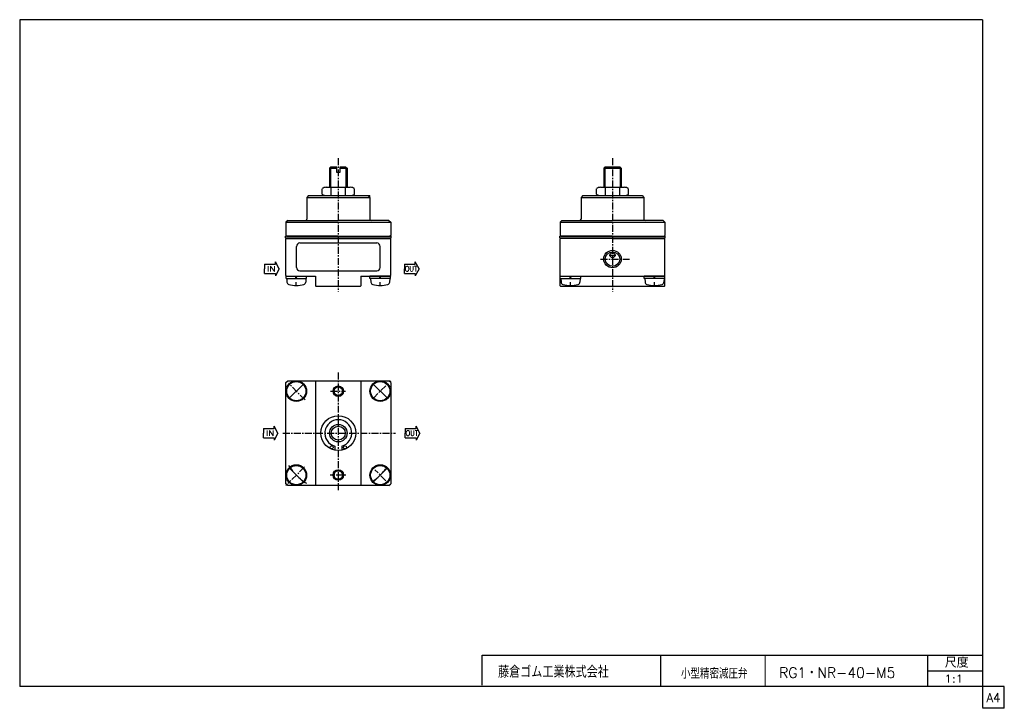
# Model space of a CAD drawing. Header units: millimetres. Extents: x -141 to 141, y -99 to 99.
import ezdxf
from ezdxf.enums import TextEntityAlignment as Align

# ---------------------------------------------------------------- set-up
doc = ezdxf.new("R2010")
doc.units = ezdxf.units.MM
doc.header["$LTSCALE"] = 0.0625
doc.linetypes.add('CENTER', pattern=[50.8, 31.75, -6.35, 6.35, -6.35])
doc.layers.add('Layer0001', color=7, linetype='Continuous')
doc.styles.add('dcStyle0', font='txt.shx', dxfattribs={"width": 0.8, "bigfont": 'bigfont'})

# ---------------------------------------------------------------- blocks, each defined once
blk = doc.blocks.new('DC_GROUP_RG1・NR-40-M5_1')
at = {"layer": 'Layer0001', "color": 4, "linetype": 'Continuous', "lineweight": 25}
for radius in [1.5, 1.23]:
    blk.add_circle((-49.75, -31.8), radius, dxfattribs=at)
blk = doc.blocks.new('DC_GROUP_RG1・NR-40-M5_2')
at = {"layer": 'Layer0001', "color": 4, "linetype": 'Continuous', "lineweight": 25}
for radius in [1.5, 1.23]:
    blk.add_circle((-49.75, -7.8), radius, dxfattribs=at)
blk = doc.blocks.new('DC_GROUP_RG1・NR-40-M5_3')
at = {"layer": 'Layer0001', "color": 4, "linetype": 'Continuous', "lineweight": 25}
blk.add_line((-59.83, -33.77), (-63.72, -29.88), dxfattribs=at)
for radius in [2.95, 2.75]:
    blk.add_circle((-61.77, -31.82), radius, dxfattribs=at)
blk = doc.blocks.new('DC_GROUP_RG1・NR-40-M5_4')
at = {"layer": 'Layer0001', "color": 4, "linetype": 'Continuous', "lineweight": 25}
blk.add_line((-59.83, -5.84), (-63.72, -9.73), dxfattribs=at)
for radius in [2.95, 2.75]:
    blk.add_circle((-61.77, -7.78), radius, dxfattribs=at)
blk = doc.blocks.new('DC_GROUP_RG1・NR-40-M5_5')
at = {"layer": 'Layer0001', "color": 4, "linetype": 'Continuous', "lineweight": 25}
for p, q in [((13.81, 25.16), (19.71, 25.16)), ((13.81, 24.46), (13.81, 25.16)), ((13.81, 24.46), (19.71, 24.46)), ((14.01, 24.46), (14.06, 23.46)), ((16.76, 24.46), (16.57, 25.16)), ((16.95, 24.46), (16.76, 25.16)), ((16.76, 22.46), (16.76, 23.46)), ((19.51, 24.46), (19.46, 23.46)), ((19.71, 24.46), (19.71, 25.16))]:
    blk.add_line(p, q, dxfattribs=at)
for centre, radius, start, end in [((14.78, 23.5), 0.721, 183, 255.1141), ((16.76, 29.46), 7, 252, 288), ((18.74, 23.5), 0.721, 284.8859, 357)]:
    blk.add_arc(centre, radius, start, end, dxfattribs=at)
blk = doc.blocks.new('DC_GROUP_RG1・NR-40-M5_6')
at = {"layer": 'Layer0001', "color": 4, "linetype": 'Continuous', "lineweight": 25}
for p, q in [((43.78, 25.16), (37.85, 25.16)), ((37.85, 24.46), (37.85, 25.16)), ((43.75, 24.46), (37.85, 24.46)), ((38.05, 24.46), (38.11, 23.46)), ((40.62, 24.46), (40.8, 25.16)), ((40.8, 24.46), (40.99, 25.16)), ((40.8, 22.46), (40.8, 23.46)), ((43.55, 24.46), (43.5, 23.46)), ((43.75, 24.46), (43.75, 25.16))]:
    blk.add_line(p, q, dxfattribs=at)
for centre, radius, start, end in [((38.83, 23.5), 0.721, 183, 255.1141), ((40.8, 29.46), 7, 252, 288), ((42.78, 23.5), 0.721, 284.8859, 357)]:
    blk.add_arc(centre, radius, start, end, dxfattribs=at)
blk = doc.blocks.new('DC_GROUP_RG1・NR-40-M5_7')
at = {"layer": 'Layer0001', "color": 4, "linetype": 'Continuous', "lineweight": 25}
blk.add_line((-39.68, -5.84), (-35.79, -9.73), dxfattribs=at)
for radius in [2.95, 2.75]:
    blk.add_circle((-37.73, -7.78), radius, dxfattribs=at)
blk = doc.blocks.new('DC_GROUP_RG1・NR-40-M5_8')
at = {"layer": 'Layer0001', "color": 4, "linetype": 'Continuous', "lineweight": 25}
blk.add_line((-39.68, -33.77), (-35.79, -29.88), dxfattribs=at)
for radius in [2.95, 2.75]:
    blk.add_circle((-37.73, -31.82), radius, dxfattribs=at)
blk = doc.blocks.new('DC_GROUP_RG1・NR-40-M5_9')
at = {"layer": 'Layer0001', "color": 4, "linetype": 'Continuous', "lineweight": 25}
for p, q in [((-64.72, 25.16), (-58.82, 25.16)), ((-64.72, 24.46), (-64.72, 25.16)), ((-64.72, 24.46), (-58.82, 24.46)), ((-64.52, 24.46), (-64.47, 23.46)), ((-61.77, 24.46), (-61.96, 25.16)), ((-61.59, 24.46), (-61.77, 25.16)), ((-61.77, 22.46), (-61.77, 23.46)), ((-59.02, 24.46), (-59.08, 23.46)), ((-58.82, 24.46), (-58.82, 25.16))]:
    blk.add_line(p, q, dxfattribs=at)
for centre, radius, start, end in [((-63.75, 23.5), 0.721, 183, 255.1141), ((-61.77, 29.46), 7, 252, 288), ((-59.8, 23.5), 0.721, 284.8859, 357)]:
    blk.add_arc(centre, radius, start, end, dxfattribs=at)
blk = doc.blocks.new('DC_GROUP_RG1・NR-40-M5_10')
at = {"layer": 'Layer0001', "color": 4, "linetype": 'Continuous', "lineweight": 25}
for p, q in [((-34.78, 25.16), (-40.68, 25.16)), ((-40.68, 24.46), (-40.68, 25.16)), ((-34.78, 24.46), (-40.68, 24.46)), ((-40.48, 24.46), (-40.43, 23.46)), ((-37.92, 24.46), (-37.73, 25.16)), ((-37.73, 24.46), (-37.55, 25.16)), ((-37.73, 22.46), (-37.73, 23.46)), ((-34.98, 24.46), (-35.04, 23.46)), ((-34.78, 24.46), (-34.78, 25.16))]:
    blk.add_line(p, q, dxfattribs=at)
for centre, radius, start, end in [((-39.71, 23.5), 0.721, 183, 255.1141), ((-37.73, 29.46), 7, 252, 288), ((-35.75, 23.5), 0.721, 284.8859, 357)]:
    blk.add_arc(centre, radius, start, end, dxfattribs=at)
blk = doc.blocks.new('DC_GROUP_RG1・NR-40-M5_11')
at = {"layer": 'Layer0001', "color": 4, "linetype": 'Continuous', "lineweight": 25}
for radius in [2.5, 2.06]:
    blk.add_circle((28.78, 30.06), radius, dxfattribs=at)

msp = doc.modelspace()

# ---------------------------------------------------------------- linework, layer by layer
at = {"color": 5, "linetype": 'Continuous', "lineweight": 25}
for p, q in [((-141, 98.62), (-141, -92.38)), ((134.75, 98.62), (-141, 98.62)), ((134.75, 98.62), (134.75, -98.38)), ((134.75, -92.38), (-141, -92.38)), ((134.75, -92.12), (134.75, -98.38)), ((141, -92.38), (134.75, -92.38)), ((141, -98.63), (141, -92.38)), ((141, -98.63), (134.75, -98.63))]:
    msp.add_line(p, q, dxfattribs=at)
at = {"color": 4, "linetype": 'Continuous', "lineweight": 13}
for p, q in [((-40.75, 48.23), (-41.25, 48.23)), ((-40.75, 47.73), (-40.75, 48.23)), ((72.5, -83.38), (72.5, -92.38))]:
    msp.add_line(p, q, dxfattribs=at)
at = {"color": 4, "linetype": 'Continuous', "lineweight": 25}
for p, q in [((-8.5, -91.97), (-8.5, -83.38)), ((-8.5, -83.38), (134.75, -83.38)), ((42.5, -83.38), (42.5, -92.38)), ((119.1, -92.38), (119.1, -83.38)), ((119.1, -87.88), (134.75, -87.88))]:
    msp.add_line(p, q, dxfattribs=at)
at = {"layer": 'Layer0001', "color": 4, "linetype": 'CENTER', "lineweight": 25}
for p, q in [((-49.75, 58.93), (-49.75, 20.72)), ((28.78, 58.93), (28.78, 20.72)), ((27.79, 31.16), (29.82, 31.16)), ((25.37, 30.06), (33.67, 30.06)), ((-49.75, -2.43), (-49.75, -36.54)), ((-59.25, -10.3), (-63.97, -5.58)), ((-51.97, -7.8), (-47.65, -7.8)), ((-36.16, -6.21), (-39.5, -9.55)), ((-65.65, -19.8), (-33.33, -19.8)), ((-59.42, -29.47), (-64.21, -34.26)), ((-36.12, -33.44), (-39.25, -30.3)), ((-47.58, -31.8), (-52.07, -31.8))]:
    msp.add_line(p, q, dxfattribs=at)
at = {"layer": 'Layer0001', "color": 4, "linetype": 'Continuous', "lineweight": 25}
for p, q in [((-51.95, 56.38), (-52.25, 56.08)), ((-52.25, 56.08), (-50.15, 56.08)), ((-52.25, 56.08), (-52.25, 50.63)), ((-50.15, 56.38), (-51.95, 56.38)), ((-51.95, 56.38), (-51.95, 50.63)), ((-50.15, 54.88), (-50.15, 56.38)), ((-49.35, 54.88), (-50.15, 54.88)), ((-47.55, 56.38), (-49.35, 56.38)), ((-49.35, 56.38), (-49.35, 54.88)), ((-49.35, 56.08), (-47.25, 56.08)), ((-47.55, 56.38), (-47.25, 56.08)), ((-47.55, 56.38), (-47.55, 50.63)), ((-47.25, 56.08), (-47.25, 50.63)), ((26.58, 56.38), (26.28, 56.08)), ((26.28, 56.08), (28.38, 56.08)), ((26.28, 56.08), (26.28, 50.63)), ((29.18, 56.38), (26.58, 56.38)), ((26.58, 56.38), (26.58, 50.63)), ((28.38, 56.08), (31.28, 56.08)), ((30.98, 56.38), (29.18, 56.38)), ((30.98, 56.38), (31.28, 56.08)), ((30.98, 56.38), (30.98, 50.63)), ((31.28, 56.08), (31.28, 50.63)), ((-58.25, 48.23), (-58.75, 47.73)), ((-58.25, 48.23), (-48.75, 48.23)), ((-54.35, 48.63), (-54.35, 50.22)), ((-53.2, 50.63), (-46.31, 50.63)), ((-53.2, 48.23), (-46.31, 48.23)), ((-53.2, 48.23), (-46.31, 48.23)), ((-51.75, 48.23), (-51.75, 50.63)), ((-48.75, 48.23), (-41.25, 48.23)), ((-47.75, 50.63), (-47.75, 48.23)), ((-45.15, 48.63), (-45.15, 50.22)), ((-41.25, 48.23), (-40.75, 47.73)), ((20.28, 48.23), (19.78, 47.73)), ((20.28, 48.23), (29.79, 48.23)), ((24.18, 48.63), (24.18, 50.22)), ((25.34, 50.63), (32.23, 50.63)), ((25.34, 48.23), (32.23, 48.23)), ((25.34, 48.23), (32.23, 48.23)), ((26.78, 48.23), (26.78, 50.63)), ((29.79, 48.23), (37.28, 48.23)), ((30.78, 50.63), (30.78, 48.23)), ((33.38, 48.63), (33.38, 50.22)), ((37.28, 48.23), (37.78, 47.73)), ((-58.75, 47.73), (-58.75, 41.51)), ((-58.75, 47.73), (-40.75, 47.73)), ((-40.75, 47.73), (-40.75, 41.51)), ((19.78, 47.73), (19.78, 41.51)), ((19.78, 47.73), (37.78, 47.73)), ((37.78, 47.73), (37.78, 41.51)), ((-64.25, 41.11), (-64.75, 40.61)), ((-64.75, 40.61), (-64.75, 36.81)), ((-64.75, 40.61), (-34.75, 40.61)), ((-64.25, 41.11), (-49.75, 41.11)), ((-35.25, 41.11), (-49.75, 41.11)), ((-35.25, 41.11), (-34.75, 40.61)), ((-34.75, 40.61), (-34.75, 36.81)), ((14.28, 41.11), (13.78, 40.61)), ((13.78, 40.61), (13.78, 36.81)), ((13.78, 40.61), (43.78, 40.61)), ((14.28, 41.11), (28.78, 41.11)), ((43.28, 41.11), (28.78, 41.11)), ((43.28, 41.11), (43.78, 40.61)), ((43.78, 40.61), (43.78, 36.81)), ((-64.75, 36.81), (-64.55, 36.61)), ((-34.75, 36.81), (-34.95, 36.61)), ((13.78, 36.81), (13.98, 36.61)), ((43.78, 36.81), (43.58, 36.61)), ((-49.75, 36.61), (-64.85, 36.61)), ((-64.85, 36.16), (-64.85, 36.61)), ((-64.85, 36.16), (-49.75, 36.16)), ((-64.75, 25.36), (-64.75, 35.91)), ((-64.75, 35.91), (-49.75, 35.91)), ((-64.55, 36.61), (-49.75, 36.61)), ((-49.75, 36.61), (-64.25, 36.61)), ((-64.25, 35.91), (-64.25, 36.16)), ((-60.75, 34.66), (-38.75, 34.66)), ((-49.94, 36.61), (-34.65, 36.61)), ((-49.94, 36.16), (-34.65, 36.16)), ((-49.75, 35.91), (-34.75, 35.91)), ((-35.25, 35.91), (-35.25, 36.16)), ((-34.75, 25.36), (-34.75, 35.91)), ((-34.65, 36.16), (-34.65, 36.61)), ((28.78, 36.61), (13.68, 36.61)), ((13.68, 36.16), (13.68, 36.61)), ((13.68, 36.16), (28.78, 36.16)), ((13.78, 22.36), (13.78, 35.91)), ((28.78, 35.91), (13.78, 35.91)), ((13.98, 36.61), (28.78, 36.61)), ((28.78, 36.61), (14.28, 36.61)), ((14.28, 35.91), (14.28, 36.16)), ((28.6, 36.61), (43.88, 36.61)), ((28.6, 36.16), (43.88, 36.16)), ((28.78, 35.91), (43.78, 35.91)), ((43.28, 35.91), (43.28, 36.16)), ((43.78, 22.36), (43.78, 35.91)), ((43.88, 36.16), (43.88, 36.61)), ((-61.75, 27.66), (-61.75, 33.66)), ((-37.75, 27.66), (-37.75, 33.66)), ((-70.88, 28.6), (-67.78, 28.6)), ((-70.88, 28.6), (-70.88, 27.28)), ((-67.78, 28.6), (-67.78, 29.31)), ((-66.7, 27.28), (-67.78, 29.31)), ((-30.79, 28.6), (-27.69, 28.6)), ((-30.79, 28.6), (-30.79, 27.28)), ((-27.69, 28.6), (-27.69, 29.31)), ((-26.61, 27.28), (-27.69, 29.31)), ((-70.88, 25.95), (-70.88, 27.28)), ((-70.88, 25.95), (-67.78, 25.95)), ((-66.7, 27.28), (-67.78, 25.25)), ((-67.78, 25.95), (-67.78, 25.25)), ((-60.75, 26.66), (-38.75, 26.66)), ((-30.79, 25.95), (-30.79, 27.28)), ((-30.79, 25.95), (-27.69, 25.95)), ((-26.61, 27.28), (-27.69, 25.25)), ((-27.69, 25.95), (-27.69, 25.25)), ((-64.55, 25.16), (-64.75, 25.36)), ((-64.55, 25.16), (-56.25, 25.16)), ((-56.25, 25.16), (-56.25, 22.36)), ((-43.25, 25.16), (-43.25, 22.36)), ((-43.25, 25.16), (-34.95, 25.16)), ((-34.95, 25.16), (-34.75, 25.36)), ((13.78, 25.16), (28.78, 25.16)), ((28.78, 25.16), (43.58, 25.16)), ((-56.05, 22.16), (-56.25, 22.36)), ((-43.45, 22.16), (-56.05, 22.16)), ((-43.45, 22.16), (-43.25, 22.36)), ((13.78, 22.36), (13.98, 22.16)), ((43.58, 22.16), (13.98, 22.16)), ((43.78, 22.36), (43.58, 22.16)), ((-64.75, -5.3), (-64.25, -4.8)), ((-64.75, -34.3), (-64.75, -5.3)), ((-64.25, -4.8), (-43.75, -4.8)), ((-56.25, -4.8), (-56.25, -34.8)), ((-43.75, -4.8), (-35.25, -4.8)), ((-43.25, -4.8), (-43.25, -34.8)), ((-34.75, -5.3), (-35.25, -4.8)), ((-34.95, -4.8), (-34.75, -5)), ((-34.75, -5.3), (-34.75, -34.3)), ((-71.21, -18.47), (-68.1, -18.47)), ((-71.21, -18.47), (-71.21, -19.8)), ((-68.1, -18.47), (-68.1, -17.77)), ((-67.02, -19.8), (-68.1, -17.77)), ((-30.56, -18.47), (-27.46, -18.47)), ((-30.56, -18.47), (-30.56, -19.8)), ((-27.46, -18.47), (-27.46, -17.77)), ((-26.38, -19.8), (-27.46, -17.77)), ((-71.21, -21.13), (-71.21, -19.8)), ((-71.21, -21.13), (-68.1, -21.13)), ((-67.02, -19.8), (-68.1, -21.83)), ((-68.1, -21.13), (-68.1, -21.83)), ((-30.56, -21.13), (-30.56, -19.8)), ((-30.56, -21.13), (-27.46, -21.13)), ((-26.38, -19.8), (-27.46, -21.83)), ((-27.46, -21.13), (-27.46, -21.83)), ((-50.75, -23.52), (-50.75, -24.7)), ((-48.75, -23.52), (-48.75, -24.7)), ((-64.25, -34.8), (-64.75, -34.3)), ((-64.55, -34.8), (-64.75, -34.6)), ((-35.25, -34.8), (-64.25, -34.8)), ((-35.25, -34.8), (-34.75, -34.3))]:
    msp.add_line(p, q, dxfattribs=at)
for centre, radius in [((28.78, 31.16), 0.7), ((-49.75, -19.8), 5), ((-49.75, -19.8), 2.5), ((-49.75, -19.8), 2), ((-51.66, -23.88), 0.45), ((-47.85, -23.88), 0.45)]:
    msp.add_circle(centre, radius, dxfattribs=at)
for centre, radius, start, end in [((-53.2, 48.78), 1.85, 90, 128.5801), ((-53.2, 50.08), 1.85, 231.4199, 270), ((-46.31, 48.78), 1.85, 51.4199, 90), ((-46.31, 50.08), 1.85, 270, 308.5801), ((25.34, 48.78), 1.85, 90, 128.5801), ((25.34, 50.08), 1.85, 231.4199, 270), ((32.23, 48.78), 1.85, 51.4199, 90), ((32.23, 50.08), 1.85, 270, 308.5801), ((-59.15, 41.51), 0.4, 270, 0), ((-40.35, 41.51), 0.4, 180, 270), ((19.38, 41.51), 0.4, 270, 0), ((38.18, 41.51), 0.4, 180, 270), ((-60.75, 33.66), 1, 90, 180), ((-38.75, 33.66), 1, 0, 90), ((-60.75, 27.66), 1, 180, 270), ((-38.75, 27.66), 1, 270, 0), ((-49.75, -19.8), 3.85, 285.0547, 254.9453)]:
    msp.add_arc(centre, radius, start, end, dxfattribs=at)
at = {"layer": 'Layer0001', "color": 4, "linetype": 'CENTER', "lineweight": 25}
for start, end in [(213.1165, 237.5459), (306.2958, 323.5489)]:
    msp.add_arc((-49.75, -19.8), 17, start, end, dxfattribs=at)

# ---------------------------------------------------------------- block references
at = {"layer": 'Layer0001', "linetype": 'Continuous'}
for name in ['DC_GROUP_RG1・NR-40-M5_11', 'DC_GROUP_RG1・NR-40-M5_9', 'DC_GROUP_RG1・NR-40-M5_10', 'DC_GROUP_RG1・NR-40-M5_5', 'DC_GROUP_RG1・NR-40-M5_6', 'DC_GROUP_RG1・NR-40-M5_4', 'DC_GROUP_RG1・NR-40-M5_7', 'DC_GROUP_RG1・NR-40-M5_2', 'DC_GROUP_RG1・NR-40-M5_3', 'DC_GROUP_RG1・NR-40-M5_1', 'DC_GROUP_RG1・NR-40-M5_8']:
    msp.add_blockref(name, (0, 0), dxfattribs=at)

# ---------------------------------------------------------------- texts
at = {"color": 4, "style": 'dcStyle0'}
for s, height, width, p, p2 in [('尺度', 2.85, 0.995614, (123.96, -86.96), (130.77, -86.96)), ('藤倉ゴム工業株式会社', 3.375, 0.783333, (-3.99, -89.87), (27.73, -89.87)), ('小型精密減圧弁', 3, 0.755952, (48.39, -90.12), (67.44, -90.12)), ('  RG1・NR-40-M5', 3, 0.902492, (71.33, -89.9), (109.78, -89.9)), ('1:1', 2.25, 0.8, (123.83, -91.25), (129.23, -91.25))]:
    msp.add_text(s, height=height, dxfattribs=dict(at, width=width)).set_placement(p, p2, align=Align.FIT)
at = {"color": 7, "style": 'dcStyle0', "width": 0.8}
msp.add_text('A4', height=2.5, dxfattribs=at).set_placement((135.89, -96.83), (139.89, -96.83), align=Align.FIT)
at = {"layer": 'Layer0001', "color": 4, "style": 'dcStyle0', "width": 0.8}
for s, p, p2 in [('IN', (-70.13, 26.53), (-67.73, 26.53)), ('OUT', (-30.7, 26.53), (-27.1, 26.53)), ('IN', (-70.46, -20.55), (-68.06, -20.55)), ('OUT', (-30.47, -20.55), (-26.87, -20.55))]:
    msp.add_text(s, height=1.5, dxfattribs=at).set_placement(p, p2, align=Align.FIT)

doc.saveas('drawing.dxf')
